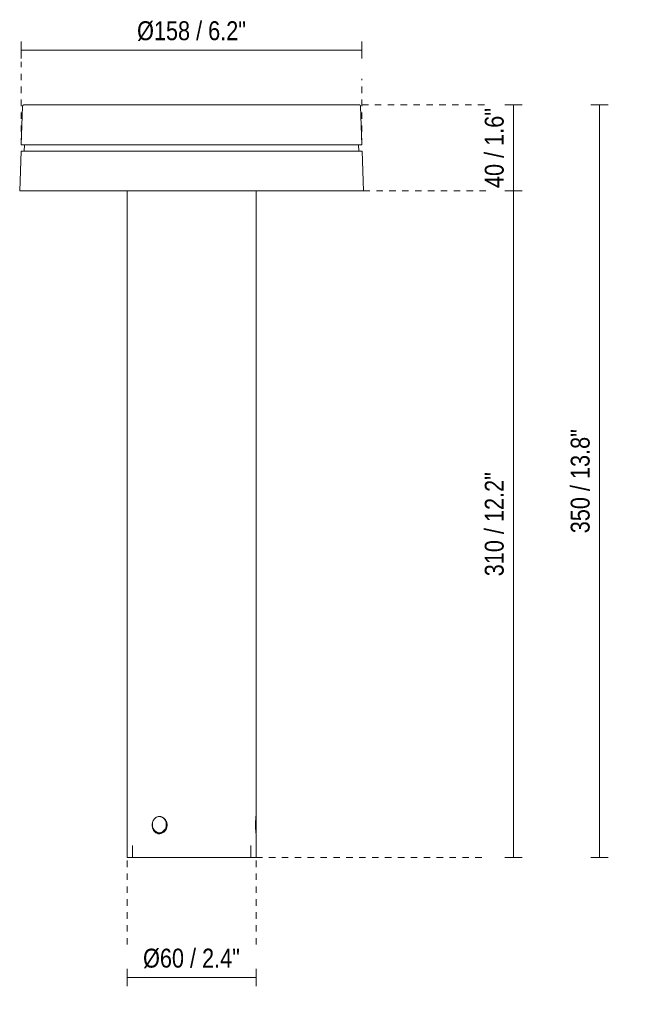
# Model space of a CAD drawing. Header units: millimetres. Extents: x 6522 to 7346, y 1972 to 6663.
# Tile 1 of 3: x 6522 to 6804, y 1972 to 2430. Entities that reach past the tile are written whole.
import ezdxf

# ---------------------------------------------------------------- set-up
doc = ezdxf.new("R2010")
doc.units = ezdxf.units.MM
doc.linetypes.add('Dash', pattern=[6, 3, -3])
for name, color, linetype, lineweight in [('Cotas', 7, 'Continuous', 9), ('Cotas-4', 7, 'Continuous', 9), ('Luminarias', 7, 'Continuous', 20)]:
    doc.layers.add(name, color=color, linetype=linetype, lineweight=lineweight)
doc.layers.add('Lighthing Fixture Dim Grey Dash', color=7, linetype='Dash', lineweight=9, true_color=0xd2d2d2)
doc.styles.add('Arial Narrow', font='ARIALN.TTF', dxfattribs={"height": 8.8})
doc.dimstyles.new('FARO_-_2_2mm_Arial_Narrow_mm_Inch_Left', dxfattribs={"dimscale": 304.8, "dimtxt": 9.006193, "dimasz": 0, "dimexe": 0.013123, "dimexo": 0.0625, "dimgap": 0.006562, "dimtad": 1, "dimdec": 0, "dimzin": 0, "dimdsep": 46, "dimtxsty": 'Arial Narrow', "dimblk1": 'NONE', "dimblk2": 'NONE', "dimsah": 1, "dimcen": 0.09, "dimadec": 0, "dimazin": 0, "dimtfac": 1, "dimtdec": 4, "dimtix": 1, "dimtmove": 0, "dimatfit": 3, "dimfxl": 0.013123, "dimfxlon": 1, "dimtvp": 1, "dimtolj": 1, "dimtzin": 0, "dimarcsym": 2})
doc.dimstyles.new('FARO_-_2_2mm_Arial_Narrow_mm_Inch_Right', dxfattribs={"dimscale": 304.8, "dimtxt": 9.006193, "dimasz": 0, "dimexe": 0.013123, "dimexo": 0.0625, "dimgap": 0.006562, "dimtad": 1, "dimdec": 0, "dimzin": 0, "dimdsep": 46, "dimtxsty": 'Arial Narrow', "dimblk1": 'NONE', "dimblk2": 'NONE', "dimsah": 1, "dimcen": 0.09, "dimadec": 0, "dimazin": 0, "dimtfac": 1, "dimtdec": 4, "dimtix": 1, "dimtmove": 0, "dimatfit": 3, "dimfxl": 0.013123, "dimfxlon": 1, "dimtvp": 1, "dimtolj": 1, "dimtzin": 0, "dimarcsym": 2})

# ---------------------------------------------------------------- blocks, each defined once
blk = doc.blocks.new('71947 - 75602 GROP 2000 Dark grey pole lamp-550666-Alzado_PDF')
at = {"layer": 'Luminarias'}
for p, q in [((6523.13, 2389.94), (6522.5, 2372)), ((6523.79, 2390.5), (6523.91, 2390.5)), ((6524.94, 2390.5), (6525.69, 2390.5)), ((6526.62, 2390.5), (6527.73, 2390.5)), ((6528.72, 2390.51), (6528.76, 2390.51)), ((6529.02, 2390.5), (6530.48, 2390.5)), ((6532.12, 2390.5), (6533.92, 2390.5)), ((6535.89, 2390.5), (6538.01, 2390.5)), ((6537.34, 2390.51), (6537.34, 2390.51)), ((6540.29, 2390.5), (6542.72, 2390.5)), ((6543.06, 2390.51), (6543.08, 2390.51)), ((6545.29, 2390.5), (6548, 2390.5)), ((6550.83, 2390.5), (6553.79, 2390.5)), ((6554.47, 2390.51), (6554.49, 2390.51)), ((6560.04, 2390.5), (6561.67, 2390.5)), ((6573.69, 2390.5), (6577.34, 2390.5)), ((6607.48, 2390.5), (6611.69, 2390.5)), ((6626.2, 2390.5), (6629.81, 2390.5)), ((6633.34, 2390.5), (6646.64, 2390.5)), ((6649.71, 2390.5), (6652.67, 2390.5)), ((6655.5, 2390.5), (6658.21, 2390.5)), ((6660.78, 2390.5), (6663.2, 2390.5)), ((6665.48, 2390.5), (6667.61, 2390.5)), ((6669.58, 2390.5), (6671.38, 2390.5)), ((6673.02, 2390.5), (6674.48, 2390.5)), ((6675.77, 2390.5), (6676.88, 2390.5)), ((6677.81, 2390.5), (6678.56, 2390.5)), ((6679.1, 2390.5), (6679.7, 2390.5)), ((6681, 2372), (6680.37, 2389.94)), ((6522.4, 2369), (6521.75, 2350.5)), ((6681.1, 2369), (6522.4, 2369)), ((6681, 2372), (6522.5, 2372)), ((6524.02, 2372), (6523.91, 2369)), ((6679.59, 2369), (6679.48, 2372)), ((6681.75, 2350.5), (6681.1, 2369)), ((6681.75, 2350.5), (6521.75, 2350.5)), ((6571.75, 2350.5), (6571.75, 2040.5)), ((6631.75, 2059.52), (6631.75, 2350.5)), ((6587.33, 2059.5), (6586.74, 2059.5)), ((6631.76, 2059.5), (6631.55, 2059.5)), ((6631.76, 2059.48), (6631.76, 2051.99)), ((6586.74, 2051.99), (6587.33, 2051.99)), ((6631.48, 2051.99), (6631.76, 2051.99)), ((6631.75, 2040.5), (6631.75, 2051.5)), ((6574.18, 2046), (6574.18, 2040.5)), ((6629.32, 2040.5), (6629.32, 2046)), ((6631.75, 2040.5), (6571.75, 2040.5))]:
    blk.add_line(p, q, dxfattribs=at)
at = {"layer": 'Luminarias', "flags": 128}
for points in [[(6523.13, 2389.94), (6523.13, 2389.96), (6523.13, 2389.99), (6523.13, 2390.01), (6523.14, 2390.03), (6523.14, 2390.06), (6523.15, 2390.08), (6523.16, 2390.1), (6523.16, 2390.12), (6523.17, 2390.14), (6523.18, 2390.17), (6523.19, 2390.19), (6523.2, 2390.21), (6523.21, 2390.23), (6523.23, 2390.25), (6523.24, 2390.27), (6523.26, 2390.29), (6523.27, 2390.3), (6523.29, 2390.32), (6523.3, 2390.34), (6523.32, 2390.35), (6523.34, 2390.37), (6523.36, 2390.38), (6523.37, 2390.4), (6523.39, 2390.41), (6523.41, 2390.42), (6523.43, 2390.44), (6523.45, 2390.45), (6523.48, 2390.46), (6523.5, 2390.46), (6523.52, 2390.47), (6523.54, 2390.48), (6523.56, 2390.49), (6523.59, 2390.49), (6523.61, 2390.5), (6523.63, 2390.5), (6523.66, 2390.5), (6523.68, 2390.5), (6523.7, 2390.51), (6523.71, 2390.51)], [(6679.79, 2390.51), (6679.72, 2390.51), (6679.54, 2390.51), (6679.23, 2390.51), (6678.79, 2390.51), (6678.23, 2390.51), (6677.55, 2390.51), (6676.75, 2390.51), (6675.83, 2390.51), (6674.78, 2390.51), (6673.63, 2390.51), (6672.35, 2390.51), (6670.97, 2390.51), (6669.47, 2390.51), (6667.87, 2390.51), (6666.16, 2390.51), (6664.34, 2390.51), (6662.43, 2390.51), (6660.42, 2390.51), (6658.31, 2390.51), (6656.12, 2390.51), (6653.84, 2390.51), (6651.47, 2390.51), (6649.03, 2390.51), (6646.51, 2390.51), (6643.91, 2390.51), (6641.25, 2390.51), (6638.53, 2390.51), (6635.75, 2390.51), (6632.91, 2390.51), (6630.03, 2390.51), (6627.1, 2390.51), (6624.12, 2390.51), (6621.12, 2390.51), (6618.08, 2390.51), (6615.01, 2390.51), (6611.93, 2390.51), (6608.83, 2390.51), (6605.71, 2390.51), (6602.59, 2390.51), (6599.47, 2390.51), (6596.35, 2390.51), (6593.24, 2390.51), (6590.15, 2390.51), (6587.07, 2390.51), (6584.02, 2390.51), (6580.99, 2390.51), (6578, 2390.51), (6575.05, 2390.51), (6572.14, 2390.51), (6569.28, 2390.51), (6566.46, 2390.51), (6563.71, 2390.51), (6561.01, 2390.51), (6558.38, 2390.51), (6555.83, 2390.51), (6553.34, 2390.51), (6550.93, 2390.51), (6548.6, 2390.51), (6546.36, 2390.51), (6544.21, 2390.51), (6542.14, 2390.51), (6540.18, 2390.51), (6538.31, 2390.51), (6536.54, 2390.51), (6534.88, 2390.51), (6533.33, 2390.51), (6531.88, 2390.51), (6530.55, 2390.51), (6529.33, 2390.51), (6528.22, 2390.51), (6527.24, 2390.51), (6526.37, 2390.51), (6525.62, 2390.51), (6525, 2390.51), (6524.49, 2390.51), (6524.12, 2390.51), (6523.86, 2390.51), (6523.73, 2390.51), (6523.71, 2390.51)], [(6523.71, 2390.51), (6523.78, 2390.51), (6523.96, 2390.51), (6524.27, 2390.51), (6524.65, 2390.51)], [(6678.78, 2390.51), (6679.01, 2390.51), (6679.38, 2390.51), (6679.64, 2390.51), (6679.77, 2390.51), (6679.79, 2390.51)], [(6679.79, 2390.51), (6679.81, 2390.51), (6679.83, 2390.5), (6679.86, 2390.5), (6679.88, 2390.5), (6679.9, 2390.49), (6679.93, 2390.49), (6679.95, 2390.48), (6679.97, 2390.48), (6679.99, 2390.47), (6680.01, 2390.46), (6680.04, 2390.45), (6680.06, 2390.44), (6680.08, 2390.43), (6680.1, 2390.42), (6680.12, 2390.4), (6680.14, 2390.39), (6680.16, 2390.38), (6680.17, 2390.36), (6680.19, 2390.34), (6680.21, 2390.33), (6680.22, 2390.31), (6680.24, 2390.29), (6680.25, 2390.27), (6680.27, 2390.26), (6680.28, 2390.24), (6680.29, 2390.22), (6680.3, 2390.2), (6680.31, 2390.17), (6680.32, 2390.15), (6680.33, 2390.13), (6680.34, 2390.11), (6680.35, 2390.09), (6680.35, 2390.06), (6680.36, 2390.04), (6680.36, 2390.02), (6680.37, 2390), (6680.37, 2389.97), (6680.37, 2389.95), (6680.37, 2389.94)]]:
    blk.add_lwpolyline(points, dxfattribs=at)
at = {"layer": 'Luminarias'}
for centre, start_param, end_param in [((6586.74, 2055.75), 0, 3.141593), ((6586.74, 2055.75), 3.141593, 6.283185), ((6587.33, 2055.75), 3.141593, 3.860777)]:
    blk.add_ellipse(centre, major_axis=(0, 3.75), ratio=0.866025, start_param=start_param, end_param=end_param, dxfattribs=at)
for points, knots in [([(6583.41, 2055.51), (6583.41, 2055.75), (6583.45, 2056.22), (6583.59, 2056.88), (6583.83, 2057.52), (6584.15, 2058.1), (6584.56, 2058.59), (6585.04, 2059), (6585.57, 2059.29), (6586.19, 2059.49), (6586.78, 2059.53), (6587.28, 2059.48), (6587.6, 2059.4), (6587.8, 2059.33), (6587.87, 2059.31)], [0, 0, 0, 0, 0.0555556, 0.1111111, 0.1666667, 0.2222222, 0.2777778, 0.3333333, 0.3888889, 0.4444444, 0.5138889, 0.5486111, 0.5833333, 0.6034528, 0.6034528, 0.6034528, 0.6034528]), ([(6588.11, 2059.2), (6588.21, 2059.16), (6588.54, 2058.99), (6589.05, 2058.6), (6589.61, 2057.97), (6590.18, 2056.95), (6590.35, 2056.11), (6590.36, 2055.51)], [0.626416, 0.626416, 0.626416, 0.626416, 0.6527778, 0.7222222, 0.7916667, 0.8611111, 1, 1, 1, 1]), ([(6631.48, 2055.51), (6631.48, 2056.12), (6631.51, 2057), (6631.58, 2058.03), (6631.66, 2058.77), (6631.7, 2059.14), (6631.72, 2059.29)], [0, 0, 0, 0, 0.2857143, 0.4285714, 0.5714286, 0.7857143, 0.7857143, 0.7857143, 0.7857143]), ([(6590.36, 2055.51), (6590.36, 2055.26), (6590.31, 2054.79), (6590.15, 2054.13), (6589.87, 2053.49), (6589.5, 2052.91), (6589.05, 2052.42), (6588.53, 2052.02), (6587.96, 2051.72), (6587.31, 2051.52), (6586.72, 2051.48), (6586.22, 2051.53), (6585.74, 2051.66), (6585.15, 2051.92), (6584.56, 2052.41), (6584.06, 2053.04), (6583.56, 2054.06), (6583.42, 2054.9), (6583.41, 2055.51)], [0, 0, 0, 0, 0.055556, 0.111111, 0.166667, 0.222222, 0.277778, 0.333333, 0.388889, 0.444444, 0.513889, 0.548611, 0.583333, 0.652778, 0.722222, 0.791667, 0.861111, 1, 1, 1, 1]), ([(6585.87, 2052.16), (6585.93, 2052.12), (6586.15, 2051.95), (6586.57, 2051.72), (6586.95, 2051.6), (6587.15, 2051.56)], [0.3140182, 0.3140182, 0.3140182, 0.3140182, 0.3333333, 0.3888889, 0.4444444, 0.4444444, 0.4444444, 0.4444444]), ([(6631.75, 2051.5), (6631.75, 2051.5), (6631.72, 2051.7), (6631.65, 2052.35), (6631.57, 2053.09), (6631.5, 2054.16), (6631.48, 2055.05), (6631.48, 2055.51)], [0, 0, 0, 0, 0.285714, 0.428571, 0.571429, 0.785714, 1, 1, 1, 1])]:
    blk.add_open_spline(points, degree=3, knots=knots, dxfattribs=at)
blk.add_open_spline([(6631.72, 2059.29), (6631.74, 2059.44), (6631.75, 2059.52), (6631.75, 2059.52)], degree=3, dxfattribs=at)
blk = doc.blocks.new('DIMBLOCK1-Alzado_PDF')
at = {"layer": 'Cotas-4', "color": 251, "true_color": 0x5b5b5b}
for p, q in [((6571.75, 1984.67), (6571.75, 1988.67)), ((6631.75, 1984.67), (6631.75, 1988.67)), ((6571.75, 1984.67), (6631.75, 1984.67)), ((6571.75, 1984.67), (6571.75, 1980.67)), ((6631.75, 1984.67), (6631.75, 1980.67))]:
    blk.add_line(p, q, dxfattribs=at)
at = {"layer": 'Cotas-4', "color": 0, "insert": (6579.16, 1998.05), "char_height": 8.8, "width": 54.2087, "attachment_point": 1, "line_spacing_factor": 0.974696, "style": 'Arial Narrow'}
blk.add_mtext('Ø60 / 2.4"', dxfattribs=at)
blk = doc.blocks.new('_None')
blk = doc.blocks.new('DIMBLOCK2-Alzado_PDF')
at = {"layer": 'Cotas-4', "color": 251, "true_color": 0x5b5b5b}
for p, q in [((6751.55, 2350.5), (6747.55, 2350.5)), ((6751.55, 2040.5), (6751.55, 2350.5)), ((6751.55, 2350.5), (6755.55, 2350.5)), ((6751.55, 2040.5), (6747.55, 2040.5)), ((6751.55, 2040.5), (6755.55, 2040.5))]:
    blk.add_line(p, q, dxfattribs=at)
at = {"layer": 'Cotas-4', "color": 0, "insert": (6738.18, 2171.27), "char_height": 8.8, "width": 58.1543, "attachment_point": 1, "rotation": 90, "line_spacing_factor": 0.974696, "style": 'Arial Narrow'}
blk.add_mtext('310 / 12.2"', dxfattribs=at)
blk = doc.blocks.new('DIMBLOCK3-Alzado_PDF')
at = {"layer": 'Cotas-4', "color": 251, "true_color": 0x5b5b5b}
for p, q in [((6751.55, 2390.5), (6747.55, 2390.5)), ((6751.55, 2350.5), (6751.55, 2390.5)), ((6751.55, 2390.5), (6755.55, 2390.5)), ((6751.55, 2350.5), (6747.55, 2350.5)), ((6751.55, 2350.5), (6755.55, 2350.5))]:
    blk.add_line(p, q, dxfattribs=at)
at = {"layer": 'Cotas-4', "color": 0, "insert": (6738.18, 2351.84), "char_height": 8.8, "width": 44.7736, "attachment_point": 1, "rotation": 90, "line_spacing_factor": 0.974696, "style": 'Arial Narrow'}
blk.add_mtext('40 / 1.6"', dxfattribs=at)
blk = doc.blocks.new('DIMBLOCK4-Alzado_PDF')
at = {"layer": 'Cotas-4', "color": 251, "true_color": 0x5b5b5b}
for p, q in [((6791.55, 2390.5), (6787.55, 2390.5)), ((6791.55, 2040.5), (6791.55, 2390.5)), ((6791.55, 2390.5), (6795.55, 2390.5)), ((6791.55, 2040.5), (6787.55, 2040.5)), ((6791.55, 2040.5), (6795.55, 2040.5))]:
    blk.add_line(p, q, dxfattribs=at)
at = {"layer": 'Cotas-4', "color": 0, "insert": (6778.18, 2191.27), "char_height": 8.8, "width": 58.1543, "attachment_point": 1, "rotation": 90, "line_spacing_factor": 0.974696, "style": 'Arial Narrow'}
blk.add_mtext('350 / 13.8"', dxfattribs=at)
blk = doc.blocks.new('DIMBLOCK5-Alzado_PDF')
at = {"layer": 'Cotas-4', "color": 251, "true_color": 0x5b5b5b}
for p, q in [((6522.5, 2416.04), (6522.5, 2420.04)), ((6681, 2416.04), (6681, 2420.04)), ((6522.5, 2416.04), (6681, 2416.04)), ((6522.5, 2416.04), (6522.5, 2412.04)), ((6681, 2416.04), (6681, 2412.04))]:
    blk.add_line(p, q, dxfattribs=at)
at = {"layer": 'Cotas-4', "color": 0, "insert": (6576.38, 2429.41), "char_height": 8.8, "width": 60.899, "attachment_point": 1, "line_spacing_factor": 0.974696, "style": 'Arial Narrow'}
blk.add_mtext('Ø158 / 6.2"', dxfattribs=at)

msp = doc.modelspace()

# ---------------------------------------------------------------- linework, layer by layer
at = {"layer": 'Lighthing Fixture Dim Grey Dash'}
for p, q in [((6522.5, 2372), (6522.5, 2410.5)), ((6681, 2372), (6681, 2402.58)), ((6681, 2390.5), (6739, 2390.5)), ((6681.75, 2350.5), (6739, 2350.5)), ((6571.75, 2000), (6571.75, 2040.5)), ((6631.75, 2000), (6631.75, 2040.5)), ((6631.75, 2040.5), (6739, 2040.5))]:
    msp.add_line(p, q, dxfattribs=at)

# ---------------------------------------------------------------- block references
at = {"layer": 'Luminarias'}
msp.add_blockref('71947 - 75602 GROP 2000 Dark grey pole lamp-550666-Alzado_PDF', (0, 0), dxfattribs=at)

# ---------------------------------------------------------------- dimensions: what is measured, and where the dimension line sits
at = {"layer": 'Cotas', "color": 251, "true_color": 0x5b5b5b}
for base, p1, p2, dimstyle, override, picture, middle in [((6680.999, 2416.0392), (6522.5006, 2412.0392), (6680.999, 2412.0392), 'FARO_-_2_2mm_Arial_Narrow_mm_Inch_Left', {"dimpost": '<>', "dimfxl": 158.498407}, 'DIMBLOCK5-Alzado_PDF', (6601.7498, 2423.8228)), ((6631.75, 1984.67), (6571.75, 1988.67), (6631.75, 1988.67), 'FARO_-_2_2mm_Arial_Narrow_mm_Inch_Right', {"dimpost": '<>', "dimfxl": 60}, 'DIMBLOCK1-Alzado_PDF', (6601.75, 1992.46))]:
    dim = msp.add_linear_dim(base=base, p1=p1, p2=p2, text='Ø<>', dimstyle=dimstyle, override=override, dxfattribs=at)
    dim.commit()
    dim.dimension.update_dxf_attribs({"geometry": picture, "text_midpoint": middle})
for base, p1, p2, override, picture, middle in [((6751.55, 2390.5), (6747.55, 2350.5), (6747.55, 2390.5), {"dimpost": '<>', "dimfxl": 40}, 'DIMBLOCK3-Alzado_PDF', (6743.85, 2370.5)), ((6791.55, 2390.5), (6787.55, 2040.5), (6787.55, 2390.5), {"dimpost": '<>', "dimfxl": 350}, 'DIMBLOCK4-Alzado_PDF', (6783.85, 2215.5)), ((6751.55, 2350.5), (6747.55, 2040.5), (6747.55, 2350.5), {"dimpost": '<>', "dimfxl": 310}, 'DIMBLOCK2-Alzado_PDF', (6743.85, 2195.5))]:
    dim = msp.add_linear_dim(base=base, p1=p1, p2=p2, angle=90, dimstyle='FARO_-_2_2mm_Arial_Narrow_mm_Inch_Left', override=override, dxfattribs=at)
    dim.commit()
    dim.dimension.update_dxf_attribs({"geometry": picture, "text_midpoint": middle})

doc.saveas('drawing.dxf')
